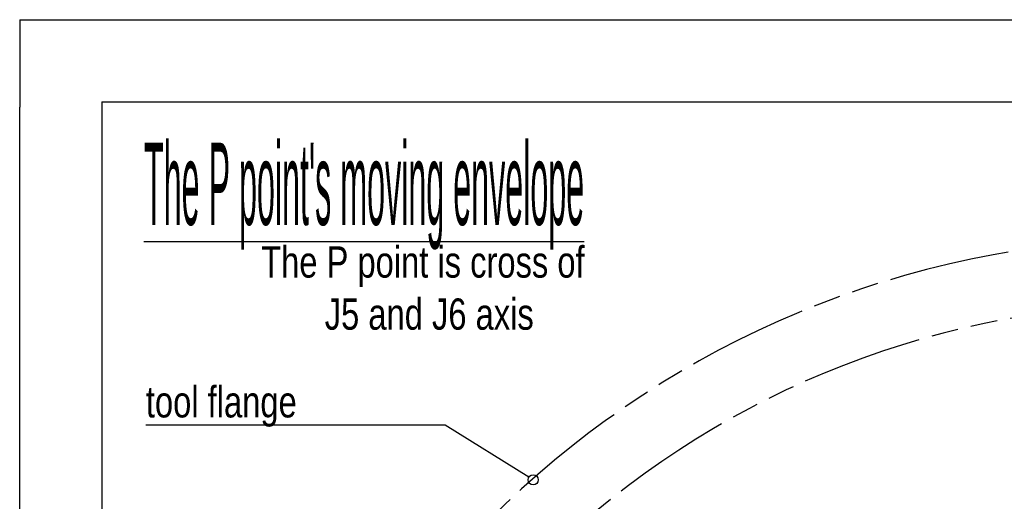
# Model space of a CAD drawing. Header units: millimetres. Extents: x 0 to 594, y 0 to 420.
# Tile 27 of 256: x 0 to 120, y 361 to 420. Entities that reach past the tile are written whole.
import ezdxf

# ---------------------------------------------------------------- set-up
doc = ezdxf.new("R2010")
doc.units = ezdxf.units.MM
doc.header["$LTSCALE"] = 32.67
doc.linetypes.add('PHANTOM', pattern=[0.8, 0.45, -0.05, 0.1, -0.05, 0.1, -0.05])
doc.layers.get('0').update_dxf_attribs({"linetype": 'CONTINUOUS'})
doc.layers.add('CRV', color=7, linetype='CONTINUOUS')
doc.layers.add('DRA_ITEM', color=7, linetype='CONTINUOUS')
doc.styles.get("Standard").update_dxf_attribs({"font": 'MS PGothic.ttf', "width": 0.8})

msp = doc.modelspace()

# ---------------------------------------------------------------- linework, layer by layer
at = {"color": 4, "linetype": 'Continuous'}
for q in [(0, 409.35318), (12.37736, 420)]:
    msp.add_line((0, 420), q, dxfattribs=at)
at = {"color": 7, "linetype": 'Continuous'}
for p, q in [((12.37736, 420), (584.30102, 420)), ((10, 410), (10, 10)), ((10, 410), (584, 410)), ((0, 8.24228), (0, 409.35318))]:
    msp.add_line(p, q, dxfattribs=at)
at = {"layer": 'CRV', "color": 8, "linetype": 'PHANTOM'}
for radius in [116.9528, 108.9528]:
    msp.add_arc((139.75357, 276.42232), radius, 10, 350, dxfattribs=at)
at = {"layer": 'DRA_ITEM', "color": 2, "linetype": 'Continuous'}
for p, q in [((48.78424, 370.67298), (15.34424, 370.67298)), ((51.75021, 370.67298), (48.78424, 370.67298)), ((61.93078, 364.36432), (51.75021, 370.67298))]:
    msp.add_line(p, q, dxfattribs=at)
msp.add_circle((62.45409, 364.04004), 0.61564, dxfattribs=at)

# ---------------------------------------------------------------- texts
for s, height, width, p in [("%%uThe P point's moving envelope", 10, 0.3, (15.11361, 395.03804)), ('tool flange', 3.8, 0.8, (15.34424, 371.62298))]:
    msp.add_text(s, height=height, dxfattribs=dict(at, width=width)).set_placement(p)
at = {"layer": 'DRA_ITEM', "color": 2, "linetype": 'Continuous', "insert": (29.36607, 392.43058), "char_height": 3.8, "width": 69.92, "attachment_point": 1}
msp.add_mtext('The P point is cross of\\P       J5 and J6 axis', dxfattribs=at)

doc.saveas('drawing.dxf')
